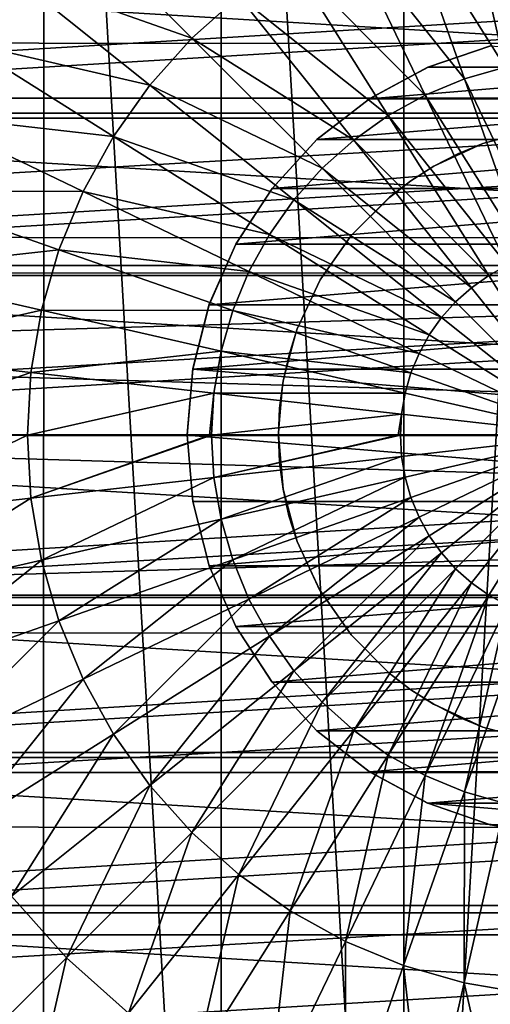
# Model space of a CAD drawing. Header units: millimetres. Extents: x -41.5 to 41.5, y -41.4 to 41.4.
# Tile 5 of 10: x -13.7 to -2.4, y -13.7 to 10. Entities that reach past the tile are written whole.
import ezdxf

# ---------------------------------------------------------------- set-up
doc = ezdxf.new("R2010")
doc.units = ezdxf.units.MM
doc.header["$LTSCALE"] = 65.185185
for name, color, linetype in [('1', 7, 'CONTINUOUS'), ('10', 7, 'CONTINUOUS'), ('11', 7, 'CONTINUOUS'), ('12', 7, 'CONTINUOUS'), ('13', 7, 'CONTINUOUS'), ('14', 7, 'CONTINUOUS'), ('3', 7, 'CONTINUOUS'), ('4', 7, 'CONTINUOUS'), ('7', 7, 'CONTINUOUS'), ('8', 7, 'CONTINUOUS'), ('9', 7, 'CONTINUOUS')]:
    doc.layers.add(name, color=color, linetype=linetype)

msp = doc.modelspace()

# ---------------------------------------------------------------- linework, layer by layer
at = {"layer": '1', "linetype": 'Continuous'}
for points in [[(-2.565, 7.048, -20), (-1.303, 7.386, -20), (-2.563, 7.048, -755), (-2.565, 7.048, -20)], [(-2.563, 7.048, -755), (-1.303, 7.386, -20), (-1.301, 7.386, -755), (-2.563, 7.048, -755)], [(-3.75, 6.495, -20), (-2.565, 7.048, -20), (-3.749, 6.496, -755), (-3.75, 6.495, -20)], [(-3.749, 6.496, -755), (-2.565, 7.048, -20), (-3.168, 6.798, -755), (-3.749, 6.496, -755)], [(-3.168, 6.798, -755), (-2.565, 7.048, -20), (-2.563, 7.048, -755), (-3.168, 6.798, -755)], [(-4.303, 6.143, -20), (-3.75, 6.495, -20), (-4.302, 6.144, -755), (-4.303, 6.143, -20)], [(-4.302, 6.144, -755), (-3.75, 6.495, -20), (-3.749, 6.496, -755), (-4.302, 6.144, -755)], [(-4.822, 5.744, -20), (-4.303, 6.143, -20), (-4.821, 5.745, -755), (-4.822, 5.744, -20)], [(-4.821, 5.745, -755), (-4.303, 6.143, -20), (-4.302, 6.144, -755), (-4.821, 5.745, -755)], [(-5.746, 4.82, -20), (-4.822, 5.744, -20), (-5.744, 4.822, -755), (-5.746, 4.82, -20)], [(-5.744, 4.822, -755), (-4.822, 5.744, -20), (-4.821, 5.745, -755), (-5.744, 4.822, -755)], [(-6.495, 3.75, -20), (-5.746, 4.82, -20), (-6.494, 3.752, -755), (-6.495, 3.75, -20)], [(-6.494, 3.752, -755), (-5.746, 4.82, -20), (-5.744, 4.822, -755), (-6.494, 3.752, -755)], [(-7.047, 2.568, -755), (-6.495, 3.75, -20), (-6.494, 3.752, -755), (-7.047, 2.568, -755)], [(-7.047, 2.568, -20), (-6.495, 3.75, -20), (-7.047, 2.568, -755), (-7.047, 2.568, -20)], [(-7.385, 1.306, -20), (-7.047, 2.568, -20), (-7.244, 1.943, -755), (-7.385, 1.306, -20)], [(-7.244, 1.943, -755), (-7.047, 2.568, -20), (-7.047, 2.568, -755), (-7.244, 1.943, -755)], [(-7.386, 1.303, -755), (-7.385, 1.306, -20), (-7.244, 1.943, -755), (-7.386, 1.303, -755)], [(-7.5, 0.004, -20), (-7.385, 1.306, -20), (-7.471, 0.654, -755), (-7.5, 0.004, -20)], [(-7.471, 0.654, -755), (-7.385, 1.306, -20), (-7.386, 1.303, -755), (-7.471, 0.654, -755)], [(-7.5, 0, -755), (-7.5, 0.004, -20), (-7.471, 0.654, -755), (-7.5, 0, -755)], [(-7.472, -0.65, -20), (-7.5, 0.004, -20), (-7.5, 0, -755), (-7.472, -0.65, -20)], [(-7.386, -1.303, -755), (-7.472, -0.65, -20), (-7.5, 0, -755), (-7.386, -1.303, -755)], [(-7.387, -1.3, -20), (-7.472, -0.65, -20), (-7.386, -1.303, -755), (-7.387, -1.3, -20)], [(-7.245, -1.94, -20), (-7.387, -1.3, -20), (-7.386, -1.303, -755), (-7.245, -1.94, -20)], [(-7.048, -2.565, -755), (-7.245, -1.94, -20), (-7.386, -1.303, -755), (-7.048, -2.565, -755)], [(-7.048, -2.565, -20), (-7.245, -1.94, -20), (-7.048, -2.565, -755), (-7.048, -2.565, -20)], [(-6.497, -3.747, -755), (-7.048, -2.565, -20), (-7.048, -2.565, -755), (-6.497, -3.747, -755)], [(-6.496, -3.749, -20), (-7.048, -2.565, -20), (-6.497, -3.747, -755), (-6.496, -3.749, -20)], [(-5.748, -4.817, -755), (-6.496, -3.749, -20), (-6.497, -3.747, -755), (-5.748, -4.817, -755)], [(-5.747, -4.819, -20), (-6.496, -3.749, -20), (-5.748, -4.817, -755), (-5.747, -4.819, -20)], [(-4.825, -5.742, -755), (-5.747, -4.819, -20), (-5.748, -4.817, -755), (-4.825, -5.742, -755)], [(-4.824, -5.743, -20), (-5.747, -4.819, -20), (-4.825, -5.742, -755), (-4.824, -5.743, -20)], [(-4.306, -6.141, -755), (-4.824, -5.743, -20), (-4.825, -5.742, -755), (-4.306, -6.141, -755)], [(-4.305, -6.142, -20), (-4.824, -5.743, -20), (-4.306, -6.141, -755), (-4.305, -6.142, -20)], [(-3.753, -6.493, -755), (-4.305, -6.142, -20), (-4.306, -6.141, -755), (-3.753, -6.493, -755)], [(-3.752, -6.494, -20), (-4.305, -6.142, -20), (-3.753, -6.493, -755), (-3.752, -6.494, -20)], [(-2.568, -7.047, -755), (-3.752, -6.494, -20), (-3.753, -6.493, -755), (-2.568, -7.047, -755)], [(-3.171, -6.797, -20), (-3.752, -6.494, -20), (-2.568, -7.047, -755), (-3.171, -6.797, -20)], [(-2.567, -7.047, -20), (-3.171, -6.797, -20), (-2.568, -7.047, -755), (-2.567, -7.047, -20)], [(-1.306, -7.385, -755), (-2.567, -7.047, -20), (-2.568, -7.047, -755), (-1.306, -7.385, -755)], [(-1.304, -7.386, -20), (-2.567, -7.047, -20), (-1.306, -7.385, -755), (-1.304, -7.386, -20)]]:
    msp.add_3dface(points, dxfattribs=at)
at = {"layer": '10', "linetype": 'Continuous'}
for points in [[(-38.517, 14.042, -15), (38.525, 14.02, -15), (-39.887, 9.476, -15), (-38.517, 14.042, -15)], [(38.525, 14.02, -15), (39.892, 9.454, -15), (-39.887, 9.476, -15), (38.525, 14.02, -15)], [(-39.887, 9.476, -15), (39.892, 9.454, -15), (-40.717, 4.782, -15), (-39.887, 9.476, -15)], [(39.892, 9.454, -15), (40.72, 4.759, -15), (-40.717, 4.782, -15), (39.892, 9.454, -15)], [(-40.717, 4.782, -15), (40.72, 4.759, -15), (-40.997, 0.023, -15), (-40.717, 4.782, -15)], [(40.72, 4.759, -15), (40.997, 0, -15), (-40.997, 0.023, -15), (40.72, 4.759, -15)], [(-40.997, 0.023, -15), (40.997, 0, -15), (-40.997, 0.011, -15), (-40.997, 0.023, -15)], [(-40.997, 0.011, -15), (40.997, 0, -15), (-40.997, 0, -15), (-40.997, 0.011, -15)], [(40.997, -0.023, -15), (-40.997, 0, -15), (40.997, -0.011, -15), (40.997, -0.023, -15)], [(-40.72, -4.759, -15), (-40.997, 0, -15), (40.997, -0.023, -15), (-40.72, -4.759, -15)], [(-40.997, 0, -15), (40.997, 0, -15), (40.997, -0.011, -15), (-40.997, 0, -15)], [(40.717, -4.782, -15), (-40.72, -4.759, -15), (40.997, -0.023, -15), (40.717, -4.782, -15)], [(-39.892, -9.454, -15), (-40.72, -4.759, -15), (40.717, -4.782, -15), (-39.892, -9.454, -15)], [(39.887, -9.476, -15), (-39.892, -9.454, -15), (40.717, -4.782, -15), (39.887, -9.476, -15)], [(-38.525, -14.02, -15), (-39.892, -9.454, -15), (39.887, -9.476, -15), (-38.525, -14.02, -15)], [(38.517, -14.042, -15), (-38.525, -14.02, -15), (39.887, -9.476, -15), (38.517, -14.042, -15)]]:
    msp.add_3dface(points, dxfattribs=at)
at = {"layer": '11', "linetype": 'Continuous'}
for points in [[(-4.47, 38.24, -4), (0, 38.5, -4), (-4.471, -38.24, -4), (-4.47, 38.24, -4)], [(0, 38.5, -4), (0, -38.5, -4), (-4.471, -38.24, -4), (0, 38.5, -4)], [(-8.879, 37.462, -4), (-4.47, 38.24, -4), (-4.471, -38.24, -4), (-8.879, 37.462, -4)], [(-13.168, 36.178, -4), (-8.879, 37.462, -4), (-8.88, -37.462, -4), (-13.168, 36.178, -4)], [(-8.88, -37.462, -4), (-8.879, 37.462, -4), (-4.471, -38.24, -4), (-8.88, -37.462, -4)], [(-17.28, 34.404, -4), (-13.168, 36.178, -4), (-13.169, -36.178, -4), (-17.28, 34.404, -4)], [(-13.169, -36.178, -4), (-13.168, 36.178, -4), (-8.88, -37.462, -4), (-13.169, -36.178, -4)], [(-17.28, -34.404, -4), (-17.28, 34.404, -4), (-13.169, -36.178, -4), (-17.28, -34.404, -4)]]:
    msp.add_3dface(points, dxfattribs=at)
at = {"layer": '12', "linetype": 'Continuous'}
for points in [[(-33.012, 8.137, -3.5), (-31.791, 12.057, -3.5), (31.791, 12.056, -3.5), (-33.012, 8.137, -3.5)], [(33.012, 8.136, -3.5), (-33.012, 8.137, -3.5), (31.791, 12.056, -3.5), (33.012, 8.136, -3.5)], [(-33.752, 4.099, -3.5), (-33.012, 8.137, -3.5), (33.012, 8.136, -3.5), (-33.752, 4.099, -3.5)], [(33.752, 4.098, -3.5), (-33.752, 4.099, -3.5), (33.012, 8.136, -3.5), (33.752, 4.098, -3.5)], [(-34, 0, -3.5), (-33.752, 4.099, -3.5), (34, 0, -3.5), (-34, 0, -3.5)], [(34, 0, -3.5), (-33.752, 4.099, -3.5), (33.752, 4.098, -3.5), (34, 0, -3.5)], [(33.752, -4.099, -3.5), (-34, 0, -3.5), (34, 0, -3.5), (33.752, -4.099, -3.5)], [(-33.752, -4.098, -3.5), (-34, 0, -3.5), (33.752, -4.099, -3.5), (-33.752, -4.098, -3.5)], [(-33.012, -8.136, -3.5), (-33.752, -4.098, -3.5), (33.752, -4.099, -3.5), (-33.012, -8.136, -3.5)], [(33.012, -8.137, -3.5), (-33.012, -8.136, -3.5), (33.752, -4.099, -3.5), (33.012, -8.137, -3.5)], [(-31.791, -12.056, -3.5), (-33.012, -8.136, -3.5), (33.012, -8.137, -3.5), (-31.791, -12.056, -3.5)], [(31.791, -12.057, -3.5), (-31.791, -12.056, -3.5), (33.012, -8.137, -3.5), (31.791, -12.057, -3.5)], [(-30.106, -15.8, -3.5), (-31.791, -12.056, -3.5), (31.791, -12.057, -3.5), (-30.106, -15.8, -3.5)], [(30.106, -15.8, -3.5), (-30.106, -15.8, -3.5), (31.791, -12.057, -3.5), (30.106, -15.8, -3.5)]]:
    msp.add_3dface(points, dxfattribs=at)
at = {"layer": '13', "linetype": 'Continuous'}
for points in [[(-3.017, 13.221, 24.222), (-1.021, 9.057, 25.487), (-1.518, 13.475, 24.222), (-3.017, 13.221, 24.222)], [(-4.479, 12.8, 24.222), (-2.028, 8.886, 25.487), (-3.017, 13.221, 24.222), (-4.479, 12.8, 24.222)], [(-2.028, 8.886, 25.487), (-1.021, 9.057, 25.487), (-3.017, 13.221, 24.222), (-2.028, 8.886, 25.487)], [(-13.947, 11.122, 22.471), (-9.589, 9.589, 24.222), (-12.614, 12.614, 22.471), (-13.947, 11.122, 22.471)], [(-9.589, 9.589, 24.222), (-8.455, 10.602, 24.222), (-12.614, 12.614, 22.471), (-9.589, 9.589, 24.222)], [(-5.884, 12.218, 24.222), (-3.01, 8.603, 25.487), (-4.479, 12.8, 24.222), (-5.884, 12.218, 24.222)], [(-3.01, 8.603, 25.487), (-2.028, 8.886, 25.487), (-4.479, 12.8, 24.222), (-3.01, 8.603, 25.487)], [(-7.215, 11.482, 24.222), (-3.955, 8.212, 25.487), (-5.884, 12.218, 24.222), (-7.215, 11.482, 24.222)], [(-3.955, 8.212, 25.487), (-3.01, 8.603, 25.487), (-5.884, 12.218, 24.222), (-3.955, 8.212, 25.487)], [(-8.455, 10.602, 24.222), (-4.849, 7.718, 25.487), (-7.215, 11.482, 24.222), (-8.455, 10.602, 24.222)], [(-4.849, 7.718, 25.487), (-3.955, 8.212, 25.487), (-7.215, 11.482, 24.222), (-4.849, 7.718, 25.487)], [(-15.104, 9.491, 22.471), (-10.602, 8.455, 24.222), (-13.947, 11.122, 22.471), (-15.104, 9.491, 22.471)], [(-10.602, 8.455, 24.222), (-9.589, 9.589, 24.222), (-13.947, 11.122, 22.471), (-10.602, 8.455, 24.222)], [(-9.589, 9.589, 24.222), (-5.683, 7.126, 25.487), (-8.455, 10.602, 24.222), (-9.589, 9.589, 24.222)], [(-5.683, 7.126, 25.487), (-4.849, 7.718, 25.487), (-8.455, 10.602, 24.222), (-5.683, 7.126, 25.487)], [(-10.602, 8.455, 24.222), (-6.445, 6.445, 25.487), (-9.589, 9.589, 24.222), (-10.602, 8.455, 24.222)], [(-6.445, 6.445, 25.487), (-5.683, 7.126, 25.487), (-9.589, 9.589, 24.222), (-6.445, 6.445, 25.487)], [(-16.072, 7.74, 22.471), (-11.482, 7.215, 24.222), (-15.104, 9.491, 22.471), (-16.072, 7.74, 22.471)], [(-11.482, 7.215, 24.222), (-10.602, 8.455, 24.222), (-15.104, 9.491, 22.471), (-11.482, 7.215, 24.222)], [(-3.01, 8.603, 25.487), (-1.014, 4.441, 26.249), (-2.028, 8.886, 25.487), (-3.01, 8.603, 25.487)], [(-3.955, 8.212, 25.487), (-1.505, 4.3, 26.249), (-3.01, 8.603, 25.487), (-3.955, 8.212, 25.487)], [(-1.505, 4.3, 26.249), (-1.014, 4.441, 26.249), (-3.01, 8.603, 25.487), (-1.505, 4.3, 26.249)], [(-11.482, 7.215, 24.222), (-7.126, 5.683, 25.487), (-10.602, 8.455, 24.222), (-11.482, 7.215, 24.222)], [(-7.126, 5.683, 25.487), (-6.445, 6.445, 25.487), (-10.602, 8.455, 24.222), (-7.126, 5.683, 25.487)], [(-4.849, 7.718, 25.487), (-1.977, 4.104, 26.249), (-3.955, 8.212, 25.487), (-4.849, 7.718, 25.487)], [(-1.977, 4.104, 26.249), (-1.505, 4.3, 26.249), (-3.955, 8.212, 25.487), (-1.977, 4.104, 26.249)], [(-16.837, 5.892, 22.471), (-12.218, 5.884, 24.222), (-16.072, 7.74, 22.471), (-16.837, 5.892, 22.471)], [(-12.218, 5.884, 24.222), (-11.482, 7.215, 24.222), (-16.072, 7.74, 22.471), (-12.218, 5.884, 24.222)], [(-5.683, 7.126, 25.487), (-2.424, 3.857, 26.249), (-4.849, 7.718, 25.487), (-5.683, 7.126, 25.487)], [(-2.424, 3.857, 26.249), (-1.977, 4.104, 26.249), (-4.849, 7.718, 25.487), (-2.424, 3.857, 26.249)], [(-12.218, 5.884, 24.222), (-7.718, 4.849, 25.487), (-11.482, 7.215, 24.222), (-12.218, 5.884, 24.222)], [(-7.718, 4.849, 25.487), (-7.126, 5.683, 25.487), (-11.482, 7.215, 24.222), (-7.718, 4.849, 25.487)], [(-6.445, 6.445, 25.487), (-2.84, 3.562, 26.249), (-5.683, 7.126, 25.487), (-6.445, 6.445, 25.487)], [(-2.84, 3.562, 26.249), (-2.424, 3.857, 26.249), (-5.683, 7.126, 25.487), (-2.84, 3.562, 26.249)], [(-7.126, 5.683, 25.487), (-3.221, 3.221, 26.249), (-6.445, 6.445, 25.487), (-7.126, 5.683, 25.487)], [(-3.221, 3.221, 26.249), (-2.84, 3.562, 26.249), (-6.445, 6.445, 25.487), (-3.221, 3.221, 26.249)], [(-17.391, 3.969, 22.471), (-12.8, 4.479, 24.222), (-16.837, 5.892, 22.471), (-17.391, 3.969, 22.471)], [(-12.8, 4.479, 24.222), (-12.218, 5.884, 24.222), (-16.837, 5.892, 22.471), (-12.8, 4.479, 24.222)], [(-12.8, 4.479, 24.222), (-8.212, 3.955, 25.487), (-12.218, 5.884, 24.222), (-12.8, 4.479, 24.222)], [(-8.212, 3.955, 25.487), (-7.718, 4.849, 25.487), (-12.218, 5.884, 24.222), (-8.212, 3.955, 25.487)], [(-7.718, 4.849, 25.487), (-3.562, 2.84, 26.249), (-7.126, 5.683, 25.487), (-7.718, 4.849, 25.487)], [(-3.562, 2.84, 26.249), (-3.221, 3.221, 26.249), (-7.126, 5.683, 25.487), (-3.562, 2.84, 26.249)], [(-8.212, 3.955, 25.487), (-3.857, 2.424, 26.249), (-7.718, 4.849, 25.487), (-8.212, 3.955, 25.487)], [(-3.857, 2.424, 26.249), (-3.562, 2.84, 26.249), (-7.718, 4.849, 25.487), (-3.857, 2.424, 26.249)], [(-13.221, 3.017, 24.222), (-12.8, 4.479, 24.222), (-17.391, 3.969, 22.471), (-13.221, 3.017, 24.222)], [(-13.221, 3.017, 24.222), (-8.603, 3.01, 25.487), (-12.8, 4.479, 24.222), (-13.221, 3.017, 24.222)], [(-8.603, 3.01, 25.487), (-8.212, 3.955, 25.487), (-12.8, 4.479, 24.222), (-8.603, 3.01, 25.487)], [(-2.424, 3.857, 26.249), (0, 0, 26.5), (-1.977, 4.104, 26.249), (-2.424, 3.857, 26.249)], [(-17.726, 1.997, 22.471), (-13.221, 3.017, 24.222), (-17.391, 3.969, 22.471), (-17.726, 1.997, 22.471)], [(-8.603, 3.01, 25.487), (-4.104, 1.977, 26.249), (-8.212, 3.955, 25.487), (-8.603, 3.01, 25.487)], [(-4.104, 1.977, 26.249), (-3.857, 2.424, 26.249), (-8.212, 3.955, 25.487), (-4.104, 1.977, 26.249)], [(-2.84, 3.562, 26.249), (0, 0, 26.5), (-2.424, 3.857, 26.249), (-2.84, 3.562, 26.249)], [(-3.221, 3.221, 26.249), (0, 0, 26.5), (-2.84, 3.562, 26.249), (-3.221, 3.221, 26.249)], [(-3.562, 2.84, 26.249), (0, 0, 26.5), (-3.221, 3.221, 26.249), (-3.562, 2.84, 26.249)], [(-13.475, 1.518, 24.222), (-13.221, 3.017, 24.222), (-17.726, 1.997, 22.471), (-13.475, 1.518, 24.222)], [(-13.475, 1.518, 24.222), (-8.886, 2.028, 25.487), (-13.221, 3.017, 24.222), (-13.475, 1.518, 24.222)], [(-8.886, 2.028, 25.487), (-8.603, 3.01, 25.487), (-13.221, 3.017, 24.222), (-8.886, 2.028, 25.487)], [(-8.886, 2.028, 25.487), (-4.3, 1.505, 26.249), (-8.603, 3.01, 25.487), (-8.886, 2.028, 25.487)], [(-4.3, 1.505, 26.249), (-4.104, 1.977, 26.249), (-8.603, 3.01, 25.487), (-4.3, 1.505, 26.249)], [(-3.857, 2.424, 26.249), (0, 0, 26.5), (-3.562, 2.84, 26.249), (-3.857, 2.424, 26.249)], [(-4.104, 1.977, 26.249), (0, 0, 26.5), (-3.857, 2.424, 26.249), (-4.104, 1.977, 26.249)], [(-17.838, 0, 22.471), (-13.475, 1.518, 24.222), (-17.726, 1.997, 22.471), (-17.838, 0, 22.471)], [(-9.057, 1.021, 25.487), (-8.886, 2.028, 25.487), (-13.475, 1.518, 24.222), (-9.057, 1.021, 25.487)], [(-9.057, 1.021, 25.487), (-4.441, 1.014, 26.249), (-8.886, 2.028, 25.487), (-9.057, 1.021, 25.487)], [(-4.441, 1.014, 26.249), (-4.3, 1.505, 26.249), (-8.886, 2.028, 25.487), (-4.441, 1.014, 26.249)], [(-4.3, 1.505, 26.249), (0, 0, 26.5), (-4.104, 1.977, 26.249), (-4.3, 1.505, 26.249)], [(-13.561, 0, 24.222), (-13.475, 1.518, 24.222), (-17.838, 0, 22.471), (-13.561, 0, 24.222)], [(-13.561, 0, 24.222), (-9.057, 1.021, 25.487), (-13.475, 1.518, 24.222), (-13.561, 0, 24.222)], [(-4.441, 1.014, 26.249), (0, 0, 26.5), (-4.3, 1.505, 26.249), (-4.441, 1.014, 26.249)], [(-9.164, 0, 25.476), (-9.057, 1.021, 25.487), (-13.561, 0, 24.222), (-9.164, 0, 25.476)], [(-9.115, 0, 25.487), (-9.057, 1.021, 25.487), (-9.164, 0, 25.476), (-9.115, 0, 25.487)], [(-9.115, 0, 25.487), (-4.527, 0.51, 26.249), (-9.057, 1.021, 25.487), (-9.115, 0, 25.487)], [(-4.527, 0.51, 26.249), (-4.441, 1.014, 26.249), (-9.057, 1.021, 25.487), (-4.527, 0.51, 26.249)], [(-4.527, 0.51, 26.249), (0, 0, 26.5), (-4.441, 1.014, 26.249), (-4.527, 0.51, 26.249)], [(-4.611, 0, 26.243), (-4.527, 0.51, 26.249), (-9.115, 0, 25.487), (-4.611, 0, 26.243)], [(-4.555, 0, 26.249), (-4.527, 0.51, 26.249), (-4.611, 0, 26.243), (-4.555, 0, 26.249)], [(-4.555, 0, 26.249), (0, 0, 26.5), (-4.527, 0.51, 26.249), (-4.555, 0, 26.249)]]:
    msp.add_3dface(points, dxfattribs=at)
at = {"layer": '14', "linetype": 'Continuous'}
for points in [[(-13.561, 0, 24.222), (-17.838, 0, 22.471), (-17.726, -1.997, 22.471), (-13.561, 0, 24.222)], [(-13.561, 0, 24.222), (-17.726, -1.997, 22.471), (-13.475, -1.518, 24.222), (-13.561, 0, 24.222)], [(-9.164, 0, 25.476), (-13.561, 0, 24.222), (-13.475, -1.518, 24.222), (-9.164, 0, 25.476)], [(-9.115, 0, 25.487), (-9.164, 0, 25.476), (-13.475, -1.518, 24.222), (-9.115, 0, 25.487)], [(-9.115, 0, 25.487), (-13.475, -1.518, 24.222), (-9.057, -1.021, 25.487), (-9.115, 0, 25.487)], [(-4.611, 0, 26.243), (-9.115, 0, 25.487), (-9.057, -1.021, 25.487), (-4.611, 0, 26.243)], [(-4.555, 0, 26.249), (-4.611, 0, 26.243), (-9.057, -1.021, 25.487), (-4.555, 0, 26.249)], [(-4.555, 0, 26.249), (-9.057, -1.021, 25.487), (-4.527, -0.51, 26.249), (-4.555, 0, 26.249)], [(0, 0, 26.5), (-4.555, 0, 26.249), (-4.527, -0.51, 26.249), (0, 0, 26.5)], [(0, 0, 26.5), (-4.527, -0.51, 26.249), (-4.441, -1.014, 26.249), (0, 0, 26.5)], [(0, 0, 26.5), (-4.441, -1.014, 26.249), (-4.3, -1.505, 26.249), (0, 0, 26.5)], [(0, 0, 26.5), (-4.3, -1.505, 26.249), (-4.104, -1.977, 26.249), (0, 0, 26.5)], [(0, 0, 26.5), (-4.104, -1.977, 26.249), (-3.857, -2.424, 26.249), (0, 0, 26.5)], [(0, 0, 26.5), (-3.857, -2.424, 26.249), (-3.562, -2.84, 26.249), (0, 0, 26.5)], [(0, 0, 26.5), (-3.562, -2.84, 26.249), (-3.221, -3.221, 26.249), (0, 0, 26.5)], [(0, 0, 26.5), (-3.221, -3.221, 26.249), (-2.84, -3.562, 26.249), (0, 0, 26.5)], [(0, 0, 26.5), (-2.84, -3.562, 26.249), (-2.424, -3.857, 26.249), (0, 0, 26.5)], [(0, 0, 26.5), (-2.424, -3.857, 26.249), (-1.977, -4.104, 26.249), (0, 0, 26.5)], [(-9.057, -1.021, 25.487), (-8.886, -2.028, 25.487), (-4.527, -0.51, 26.249), (-9.057, -1.021, 25.487)], [(-4.527, -0.51, 26.249), (-8.886, -2.028, 25.487), (-4.441, -1.014, 26.249), (-4.527, -0.51, 26.249)], [(-13.475, -1.518, 24.222), (-13.221, -3.017, 24.222), (-9.057, -1.021, 25.487), (-13.475, -1.518, 24.222)], [(-9.057, -1.021, 25.487), (-13.221, -3.017, 24.222), (-8.886, -2.028, 25.487), (-9.057, -1.021, 25.487)], [(-8.886, -2.028, 25.487), (-8.603, -3.01, 25.487), (-4.441, -1.014, 26.249), (-8.886, -2.028, 25.487)], [(-4.441, -1.014, 26.249), (-8.603, -3.01, 25.487), (-4.3, -1.505, 26.249), (-4.441, -1.014, 26.249)], [(-17.726, -1.997, 22.471), (-17.391, -3.969, 22.471), (-13.475, -1.518, 24.222), (-17.726, -1.997, 22.471)], [(-13.475, -1.518, 24.222), (-17.391, -3.969, 22.471), (-13.221, -3.017, 24.222), (-13.475, -1.518, 24.222)], [(-8.603, -3.01, 25.487), (-8.212, -3.955, 25.487), (-4.3, -1.505, 26.249), (-8.603, -3.01, 25.487)], [(-4.3, -1.505, 26.249), (-8.212, -3.955, 25.487), (-4.104, -1.977, 26.249), (-4.3, -1.505, 26.249)], [(-13.221, -3.017, 24.222), (-12.8, -4.479, 24.222), (-8.886, -2.028, 25.487), (-13.221, -3.017, 24.222)], [(-8.886, -2.028, 25.487), (-12.8, -4.479, 24.222), (-8.603, -3.01, 25.487), (-8.886, -2.028, 25.487)], [(-8.212, -3.955, 25.487), (-7.718, -4.849, 25.487), (-4.104, -1.977, 26.249), (-8.212, -3.955, 25.487)], [(-4.104, -1.977, 26.249), (-7.718, -4.849, 25.487), (-3.857, -2.424, 26.249), (-4.104, -1.977, 26.249)], [(-7.718, -4.849, 25.487), (-7.126, -5.683, 25.487), (-3.857, -2.424, 26.249), (-7.718, -4.849, 25.487)], [(-3.857, -2.424, 26.249), (-7.126, -5.683, 25.487), (-3.562, -2.84, 26.249), (-3.857, -2.424, 26.249)], [(-7.126, -5.683, 25.487), (-6.445, -6.445, 25.487), (-3.562, -2.84, 26.249), (-7.126, -5.683, 25.487)], [(-3.562, -2.84, 26.249), (-6.445, -6.445, 25.487), (-3.221, -3.221, 26.249), (-3.562, -2.84, 26.249)], [(-17.391, -3.969, 22.471), (-16.837, -5.892, 22.471), (-13.221, -3.017, 24.222), (-17.391, -3.969, 22.471)], [(-13.221, -3.017, 24.222), (-16.837, -5.892, 22.471), (-12.8, -4.479, 24.222), (-13.221, -3.017, 24.222)], [(-12.8, -4.479, 24.222), (-12.218, -5.884, 24.222), (-8.603, -3.01, 25.487), (-12.8, -4.479, 24.222)], [(-8.603, -3.01, 25.487), (-12.218, -5.884, 24.222), (-8.212, -3.955, 25.487), (-8.603, -3.01, 25.487)], [(-6.445, -6.445, 25.487), (-5.683, -7.126, 25.487), (-3.221, -3.221, 26.249), (-6.445, -6.445, 25.487)], [(-3.221, -3.221, 26.249), (-5.683, -7.126, 25.487), (-2.84, -3.562, 26.249), (-3.221, -3.221, 26.249)], [(-5.683, -7.126, 25.487), (-4.849, -7.718, 25.487), (-2.84, -3.562, 26.249), (-5.683, -7.126, 25.487)], [(-2.84, -3.562, 26.249), (-4.849, -7.718, 25.487), (-2.424, -3.857, 26.249), (-2.84, -3.562, 26.249)], [(-12.218, -5.884, 24.222), (-11.482, -7.215, 24.222), (-8.212, -3.955, 25.487), (-12.218, -5.884, 24.222)], [(-8.212, -3.955, 25.487), (-11.482, -7.215, 24.222), (-7.718, -4.849, 25.487), (-8.212, -3.955, 25.487)], [(-4.849, -7.718, 25.487), (-3.955, -8.212, 25.487), (-2.424, -3.857, 26.249), (-4.849, -7.718, 25.487)], [(-2.424, -3.857, 26.249), (-3.955, -8.212, 25.487), (-1.977, -4.104, 26.249), (-2.424, -3.857, 26.249)], [(-3.955, -8.212, 25.487), (-3.01, -8.603, 25.487), (-1.977, -4.104, 26.249), (-3.955, -8.212, 25.487)], [(-1.977, -4.104, 26.249), (-3.01, -8.603, 25.487), (-1.505, -4.3, 26.249), (-1.977, -4.104, 26.249)], [(-16.837, -5.892, 22.471), (-16.072, -7.74, 22.471), (-12.8, -4.479, 24.222), (-16.837, -5.892, 22.471)], [(-12.8, -4.479, 24.222), (-16.072, -7.74, 22.471), (-12.218, -5.884, 24.222), (-12.8, -4.479, 24.222)], [(-3.01, -8.603, 25.487), (-2.028, -8.886, 25.487), (-1.505, -4.3, 26.249), (-3.01, -8.603, 25.487)], [(-11.482, -7.215, 24.222), (-10.602, -8.455, 24.222), (-7.718, -4.849, 25.487), (-11.482, -7.215, 24.222)], [(-7.718, -4.849, 25.487), (-10.602, -8.455, 24.222), (-7.126, -5.683, 25.487), (-7.718, -4.849, 25.487)], [(-10.602, -8.455, 24.222), (-9.589, -9.589, 24.222), (-7.126, -5.683, 25.487), (-10.602, -8.455, 24.222)], [(-7.126, -5.683, 25.487), (-9.589, -9.589, 24.222), (-6.445, -6.445, 25.487), (-7.126, -5.683, 25.487)], [(-16.072, -7.74, 22.471), (-15.104, -9.491, 22.471), (-12.218, -5.884, 24.222), (-16.072, -7.74, 22.471)], [(-12.218, -5.884, 24.222), (-15.104, -9.491, 22.471), (-11.482, -7.215, 24.222), (-12.218, -5.884, 24.222)], [(-9.589, -9.589, 24.222), (-8.455, -10.602, 24.222), (-6.445, -6.445, 25.487), (-9.589, -9.589, 24.222)], [(-6.445, -6.445, 25.487), (-8.455, -10.602, 24.222), (-5.683, -7.126, 25.487), (-6.445, -6.445, 25.487)], [(-8.455, -10.602, 24.222), (-7.215, -11.482, 24.222), (-5.683, -7.126, 25.487), (-8.455, -10.602, 24.222)], [(-5.683, -7.126, 25.487), (-7.215, -11.482, 24.222), (-4.849, -7.718, 25.487), (-5.683, -7.126, 25.487)], [(-15.104, -9.491, 22.471), (-13.947, -11.122, 22.471), (-11.482, -7.215, 24.222), (-15.104, -9.491, 22.471)], [(-11.482, -7.215, 24.222), (-13.947, -11.122, 22.471), (-10.602, -8.455, 24.222), (-11.482, -7.215, 24.222)], [(-7.215, -11.482, 24.222), (-5.884, -12.218, 24.222), (-4.849, -7.718, 25.487), (-7.215, -11.482, 24.222)], [(-4.849, -7.718, 25.487), (-5.884, -12.218, 24.222), (-3.955, -8.212, 25.487), (-4.849, -7.718, 25.487)], [(-5.884, -12.218, 24.222), (-4.479, -12.8, 24.222), (-3.955, -8.212, 25.487), (-5.884, -12.218, 24.222)], [(-3.955, -8.212, 25.487), (-4.479, -12.8, 24.222), (-3.01, -8.603, 25.487), (-3.955, -8.212, 25.487)], [(-13.947, -11.122, 22.471), (-12.614, -12.614, 22.471), (-10.602, -8.455, 24.222), (-13.947, -11.122, 22.471)], [(-10.602, -8.455, 24.222), (-12.614, -12.614, 22.471), (-9.589, -9.589, 24.222), (-10.602, -8.455, 24.222)], [(-4.479, -12.8, 24.222), (-3.017, -13.221, 24.222), (-3.01, -8.603, 25.487), (-4.479, -12.8, 24.222)], [(-3.01, -8.603, 25.487), (-3.017, -13.221, 24.222), (-2.028, -8.886, 25.487), (-3.01, -8.603, 25.487)], [(-3.017, -13.221, 24.222), (-1.518, -13.475, 24.222), (-2.028, -8.886, 25.487), (-3.017, -13.221, 24.222)], [(-12.614, -12.614, 22.471), (-11.122, -13.947, 22.471), (-9.589, -9.589, 24.222), (-12.614, -12.614, 22.471)], [(-9.589, -9.589, 24.222), (-11.122, -13.947, 22.471), (-8.455, -10.602, 24.222), (-9.589, -9.589, 24.222)], [(-11.122, -13.947, 22.471), (-9.491, -15.104, 22.471), (-8.455, -10.602, 24.222), (-11.122, -13.947, 22.471)], [(-8.455, -10.602, 24.222), (-9.491, -15.104, 22.471), (-7.215, -11.482, 24.222), (-8.455, -10.602, 24.222)], [(-13.947, -11.122, 22.471), (-15.482, -15.482, 20.254), (-12.614, -12.614, 22.471), (-13.947, -11.122, 22.471)], [(-9.491, -15.104, 22.471), (-7.74, -16.072, 22.471), (-7.215, -11.482, 24.222), (-9.491, -15.104, 22.471)], [(-7.215, -11.482, 24.222), (-7.74, -16.072, 22.471), (-5.884, -12.218, 24.222), (-7.215, -11.482, 24.222)], [(-7.74, -16.072, 22.471), (-5.892, -16.837, 22.471), (-5.884, -12.218, 24.222), (-7.74, -16.072, 22.471)], [(-5.884, -12.218, 24.222), (-5.892, -16.837, 22.471), (-4.479, -12.8, 24.222), (-5.884, -12.218, 24.222)], [(-15.482, -15.482, 20.254), (-13.651, -17.118, 20.254), (-12.614, -12.614, 22.471), (-15.482, -15.482, 20.254)], [(-12.614, -12.614, 22.471), (-13.651, -17.118, 20.254), (-11.122, -13.947, 22.471), (-12.614, -12.614, 22.471)], [(-5.892, -16.837, 22.471), (-3.969, -17.391, 22.471), (-4.479, -12.8, 24.222), (-5.892, -16.837, 22.471)], [(-4.479, -12.8, 24.222), (-3.969, -17.391, 22.471), (-3.017, -13.221, 24.222), (-4.479, -12.8, 24.222)], [(-3.969, -17.391, 22.471), (-1.997, -17.726, 22.471), (-3.017, -13.221, 24.222), (-3.969, -17.391, 22.471)], [(-3.017, -13.221, 24.222), (-1.997, -17.726, 22.471), (-1.518, -13.475, 24.222), (-3.017, -13.221, 24.222)]]:
    msp.add_3dface(points, dxfattribs=at)
at = {"layer": '3', "linetype": 'Continuous'}
for points in [[(-29.92, 11.347, -730), (-31.07, 7.658, -730), (31.07, 7.659, -730), (-29.92, 11.347, -730)], [(29.92, 11.348, -730), (-29.92, 11.347, -730), (31.07, 7.659, -730), (29.92, 11.348, -730)], [(-31.07, 7.658, -730), (-31.767, 3.858, -730), (31.767, 3.858, -730), (-31.07, 7.658, -730)], [(31.07, 7.659, -730), (-31.07, 7.658, -730), (31.767, 3.858, -730), (31.07, 7.659, -730)], [(-31.767, 3.858, -730), (-32, 0, -730), (31.767, 3.858, -730), (-31.767, 3.858, -730)], [(-32, 0, -730), (32, 0, -730), (31.767, 3.858, -730), (-32, 0, -730)], [(-31.767, -3.858, -730), (32, 0, -730), (-32, 0, -730), (-31.767, -3.858, -730)], [(31.767, -3.858, -730), (32, 0, -730), (-31.767, -3.858, -730), (31.767, -3.858, -730)], [(-31.07, -7.659, -730), (31.07, -7.658, -730), (-31.767, -3.858, -730), (-31.07, -7.659, -730)], [(31.07, -7.658, -730), (31.767, -3.858, -730), (-31.767, -3.858, -730), (31.07, -7.658, -730)], [(29.92, -11.347, -730), (31.07, -7.658, -730), (-31.07, -7.659, -730), (29.92, -11.347, -730)], [(-29.92, -11.348, -730), (29.92, -11.347, -730), (-31.07, -7.659, -730), (-29.92, -11.348, -730)], [(28.335, -14.871, -730), (29.92, -11.347, -730), (-29.92, -11.348, -730), (28.335, -14.871, -730)], [(-28.334, -14.871, -730), (28.335, -14.871, -730), (-29.92, -11.348, -730), (-28.334, -14.871, -730)]]:
    msp.add_3dface(points, dxfattribs=at)
at = {"layer": '4', "linetype": 'Continuous'}
for points in [[(-30.388, 11.526, -733), (30.388, 11.525, -733), (-31.555, 7.779, -733), (-30.388, 11.526, -733)], [(30.388, 11.525, -733), (31.556, 7.778, -733), (-31.555, 7.779, -733), (30.388, 11.525, -733)], [(-31.555, 7.779, -733), (31.556, 7.778, -733), (-32.263, 3.919, -733), (-31.555, 7.779, -733)], [(31.556, 7.778, -733), (32.263, 3.918, -733), (-32.263, 3.919, -733), (31.556, 7.778, -733)], [(-32.263, 3.919, -733), (32.263, 3.918, -733), (-32.441, 1.963, -733), (-32.263, 3.919, -733)], [(32.263, 3.918, -733), (32.5, 0, -733), (-32.441, 1.963, -733), (32.263, 3.918, -733)], [(-32.441, 1.963, -733), (32.5, 0, -733), (-32.5, 0, -733), (-32.441, 1.963, -733)], [(-32.263, -3.918, -733), (-32.5, 0, -733), (32.441, -1.963, -733), (-32.263, -3.918, -733)], [(-32.5, 0, -733), (32.5, 0, -733), (32.441, -1.963, -733), (-32.5, 0, -733)], [(32.263, -3.919, -733), (-32.263, -3.918, -733), (32.441, -1.963, -733), (32.263, -3.919, -733)], [(-31.556, -7.778, -733), (-32.263, -3.918, -733), (32.263, -3.919, -733), (-31.556, -7.778, -733)], [(31.555, -7.779, -733), (-31.556, -7.778, -733), (32.263, -3.919, -733), (31.555, -7.779, -733)], [(-30.388, -11.525, -733), (-31.556, -7.778, -733), (31.555, -7.779, -733), (-30.388, -11.525, -733)], [(30.388, -11.526, -733), (-30.388, -11.525, -733), (31.555, -7.779, -733), (30.388, -11.526, -733)], [(-28.777, -15.104, -733), (-30.388, -11.525, -733), (30.388, -11.526, -733), (-28.777, -15.104, -733)], [(28.777, -15.105, -733), (-28.777, -15.104, -733), (30.388, -11.526, -733), (28.777, -15.105, -733)]]:
    msp.add_3dface(points, dxfattribs=at)
at = {"layer": '7', "linetype": 'Continuous'}
for points in [[(-9.7, 0, -734), (-9.568, -1.597, -770), (-9.568, -1.596, -734), (-9.7, 0, -734)], [(-9.7, 0, -770), (-9.568, -1.597, -770), (-9.7, 0, -734), (-9.7, 0, -770)], [(-9.568, -1.596, -734), (-9.568, -1.597, -770), (-9.175, -3.148, -734), (-9.568, -1.596, -734)], [(-9.568, -1.597, -770), (-9.174, -3.15, -770), (-9.175, -3.148, -734), (-9.568, -1.597, -770)], [(-9.175, -3.148, -734), (-9.174, -3.15, -770), (-8.532, -4.614, -734), (-9.175, -3.148, -734)], [(-9.174, -3.15, -770), (-8.531, -4.617, -770), (-8.532, -4.614, -734), (-9.174, -3.15, -770)], [(-8.532, -4.614, -734), (-8.531, -4.617, -770), (-7.657, -5.955, -734), (-8.532, -4.614, -734)], [(-8.531, -4.617, -770), (-7.654, -5.958, -770), (-7.657, -5.955, -734), (-8.531, -4.617, -770)], [(-7.657, -5.955, -734), (-7.654, -5.958, -770), (-6.573, -7.134, -734), (-7.657, -5.955, -734)], [(-7.654, -5.958, -770), (-6.57, -7.137, -770), (-6.573, -7.134, -734), (-7.654, -5.958, -770)], [(-6.573, -7.134, -734), (-6.57, -7.137, -770), (-5.31, -8.118, -734), (-6.573, -7.134, -734)], [(-6.57, -7.137, -770), (-5.305, -8.121, -770), (-5.31, -8.118, -734), (-6.57, -7.137, -770)], [(-5.31, -8.118, -734), (-5.305, -8.121, -770), (-3.902, -8.881, -734), (-5.31, -8.118, -734)], [(-5.305, -8.121, -770), (-3.896, -8.883, -770), (-3.902, -8.881, -734), (-5.305, -8.121, -770)], [(-3.902, -8.881, -734), (-3.896, -8.883, -770), (-2.388, -9.402, -734), (-3.902, -8.881, -734)], [(-3.896, -8.883, -770), (-2.381, -9.403, -770), (-2.388, -9.402, -734), (-3.896, -8.883, -770)], [(-2.388, -9.402, -734), (-2.381, -9.403, -770), (-0.809, -9.666, -734), (-2.388, -9.402, -734)]]:
    msp.add_3dface(points, dxfattribs=at)
at = {"layer": '8', "linetype": 'Continuous'}
for points in [[(-2.381, 9.403, -770), (-3.896, 8.883, -770), (-3.887, 8.887, -734), (-2.381, 9.403, -770)], [(-2.372, 9.405, -734), (-2.381, 9.403, -770), (-3.887, 8.887, -734), (-2.372, 9.405, -734)], [(-3.896, 8.883, -770), (-5.305, 8.121, -770), (-5.296, 8.127, -734), (-3.896, 8.883, -770)], [(-3.887, 8.887, -734), (-3.896, 8.883, -770), (-5.296, 8.127, -734), (-3.887, 8.887, -734)], [(-5.305, 8.121, -770), (-6.569, 7.137, -770), (-6.561, 7.145, -734), (-5.305, 8.121, -770)], [(-5.296, 8.127, -734), (-5.305, 8.121, -770), (-6.561, 7.145, -734), (-5.296, 8.127, -734)], [(-6.569, 7.137, -770), (-7.654, 5.959, -770), (-7.647, 5.968, -734), (-6.569, 7.137, -770)], [(-6.561, 7.145, -734), (-6.569, 7.137, -770), (-7.647, 5.968, -734), (-6.561, 7.145, -734)], [(-7.654, 5.959, -770), (-8.531, 4.617, -770), (-8.524, 4.629, -734), (-7.654, 5.959, -770)], [(-7.647, 5.968, -734), (-7.654, 5.959, -770), (-8.524, 4.629, -734), (-7.647, 5.968, -734)], [(-8.531, 4.617, -770), (-9.174, 3.15, -770), (-9.17, 3.163, -734), (-8.531, 4.617, -770)], [(-8.524, 4.629, -734), (-8.531, 4.617, -770), (-9.17, 3.163, -734), (-8.524, 4.629, -734)], [(-9.174, 3.15, -770), (-9.568, 1.597, -770), (-9.565, 1.612, -734), (-9.174, 3.15, -770)], [(-9.17, 3.163, -734), (-9.174, 3.15, -770), (-9.565, 1.612, -734), (-9.17, 3.163, -734)], [(-9.568, 1.597, -770), (-9.7, 0.016, -734), (-9.565, 1.612, -734), (-9.568, 1.597, -770)], [(-9.7, 0, -770), (-9.7, 0.016, -734), (-9.568, 1.597, -770), (-9.7, 0, -770)], [(-9.7, 0.016, -734), (-9.7, 0, -770), (-9.7, 0.008, -734), (-9.7, 0.016, -734)], [(-9.7, 0, -770), (-9.7, 0, -734), (-9.7, 0.008, -734), (-9.7, 0, -770)]]:
    msp.add_3dface(points, dxfattribs=at)
at = {"layer": '9', "linetype": 'Continuous'}
for points in [[(-3.896, 8.883, -770), (-2.381, 9.403, -770), (3.896, 8.883, -770), (-3.896, 8.883, -770)], [(-5.305, 8.121, -770), (3.896, 8.883, -770), (5.305, 8.121, -770), (-5.305, 8.121, -770)], [(-5.305, 8.121, -770), (-3.896, 8.883, -770), (3.896, 8.883, -770), (-5.305, 8.121, -770)], [(-6.569, 7.137, -770), (5.305, 8.121, -770), (6.57, 7.137, -770), (-6.569, 7.137, -770)], [(-6.569, 7.137, -770), (-5.305, 8.121, -770), (5.305, 8.121, -770), (-6.569, 7.137, -770)], [(-7.654, 5.959, -770), (6.57, 7.137, -770), (7.654, 5.958, -770), (-7.654, 5.959, -770)], [(-7.654, 5.959, -770), (-6.569, 7.137, -770), (6.57, 7.137, -770), (-7.654, 5.959, -770)], [(-8.531, 4.617, -770), (-7.654, 5.959, -770), (7.654, 5.958, -770), (-8.531, 4.617, -770)], [(-8.531, 4.617, -770), (7.654, 5.958, -770), (8.531, 4.617, -770), (-8.531, 4.617, -770)], [(-9.174, 3.15, -770), (8.531, 4.617, -770), (9.174, 3.15, -770), (-9.174, 3.15, -770)], [(-9.174, 3.15, -770), (-8.531, 4.617, -770), (8.531, 4.617, -770), (-9.174, 3.15, -770)], [(-9.568, 1.597, -770), (-9.174, 3.15, -770), (9.174, 3.15, -770), (-9.568, 1.597, -770)], [(-9.568, 1.597, -770), (9.174, 3.15, -770), (9.568, 1.597, -770), (-9.568, 1.597, -770)], [(9.7, 0, -770), (-9.7, 0, -770), (-9.568, 1.597, -770), (9.7, 0, -770)], [(9.7, 0, -770), (-9.568, 1.597, -770), (9.568, 1.597, -770), (9.7, 0, -770)], [(9.568, -1.597, -770), (-9.568, -1.597, -770), (-9.7, 0, -770), (9.568, -1.597, -770)], [(9.7, 0, -770), (9.568, -1.597, -770), (-9.7, 0, -770), (9.7, 0, -770)], [(9.568, -1.597, -770), (-9.174, -3.15, -770), (-9.568, -1.597, -770), (9.568, -1.597, -770)], [(9.568, -1.597, -770), (9.174, -3.15, -770), (-9.174, -3.15, -770), (9.568, -1.597, -770)], [(9.174, -3.15, -770), (-8.531, -4.617, -770), (-9.174, -3.15, -770), (9.174, -3.15, -770)], [(9.174, -3.15, -770), (8.531, -4.617, -770), (-8.531, -4.617, -770), (9.174, -3.15, -770)], [(8.531, -4.617, -770), (-7.654, -5.958, -770), (-8.531, -4.617, -770), (8.531, -4.617, -770)], [(8.531, -4.617, -770), (7.654, -5.959, -770), (-7.654, -5.958, -770), (8.531, -4.617, -770)], [(7.654, -5.959, -770), (-6.57, -7.137, -770), (-7.654, -5.958, -770), (7.654, -5.959, -770)], [(7.654, -5.959, -770), (6.569, -7.137, -770), (-6.57, -7.137, -770), (7.654, -5.959, -770)], [(6.569, -7.137, -770), (-5.305, -8.121, -770), (-6.57, -7.137, -770), (6.569, -7.137, -770)], [(6.569, -7.137, -770), (5.305, -8.121, -770), (-5.305, -8.121, -770), (6.569, -7.137, -770)], [(5.305, -8.121, -770), (-3.896, -8.883, -770), (-5.305, -8.121, -770), (5.305, -8.121, -770)], [(5.305, -8.121, -770), (3.896, -8.883, -770), (-3.896, -8.883, -770), (5.305, -8.121, -770)], [(3.896, -8.883, -770), (2.381, -9.403, -770), (-3.896, -8.883, -770), (3.896, -8.883, -770)], [(2.381, -9.403, -770), (-2.381, -9.403, -770), (-3.896, -8.883, -770), (2.381, -9.403, -770)]]:
    msp.add_3dface(points, dxfattribs=at)

doc.saveas('drawing.dxf')
